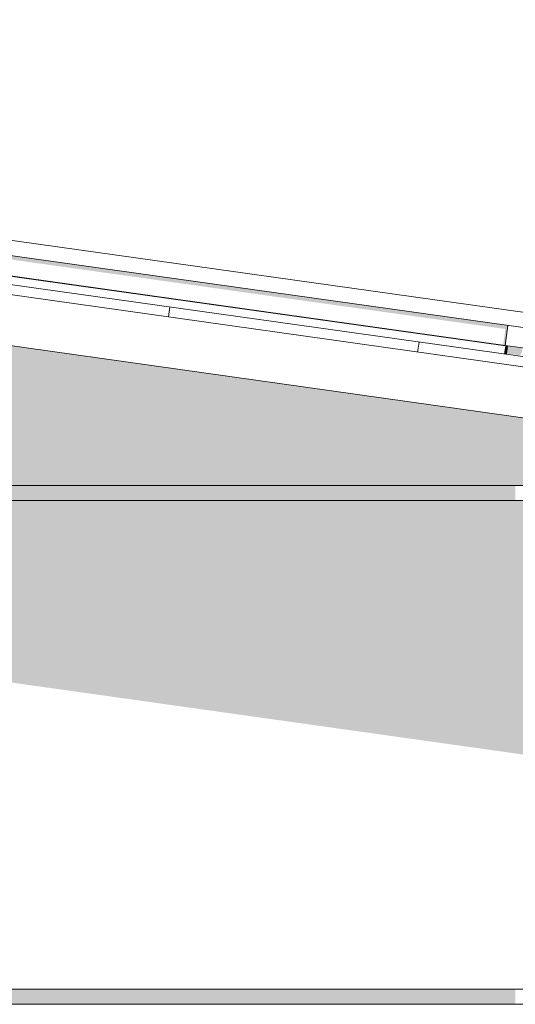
# Model space of a CAD drawing. Header units: metres. Extents: x -52 to 321, y -8 to 26.
# Tile 211 of 256: x 308.151 to 309.136, y 5.332 to 7.287. Entities that reach past the tile are written whole.
import ezdxf

# ---------------------------------------------------------------- set-up
doc = ezdxf.new("R2010")
doc.units = ezdxf.units.M
doc.header["$MEASUREMENT"] = 0
for name, color, linetype in [('30 Dachaufbau', 7, 'Continuous'), ('50 Sanitäreinrichtung', 7, 'Continuous'), ('70 PV-Anlage', 7, 'Continuous'), ('94 Genehmigungsplanung Bemaßung', 7, 'Continuous')]:
    doc.layers.add(name, color=color, linetype=linetype)
doc.styles.add('ERSTELLTER_STIL_2', font='arial.ttf')
doc.dimstyles.new('ERSTELLTER_STIL__1', dxfattribs={"dimtxt": 0.25, "dimasz": 0.19, "dimexe": 0.18, "dimexo": 0.1, "dimgap": 0, "dimtad": 1, "dimtih": 1, "dimtoh": 1, "dimzin": 0, "dimdsep": 46, "dimtxsty": 'ERSTELLTER_STIL_2', "dimblk": 'ARROWHEAD_6', "dimblk1": 'ARROWHEAD_6', "dimblk2": 'ARROWHEAD_6', "dimcen": 0.09, "dimclrd": 7, "dimclre": 7, "dimclrt": 7, "dimazin": 0, "dimtfac": 1, "dimtdec": 4, "dimtmove": 0, "dimatfit": 3, "dimfxl": 1, "dimtolj": 1, "dimtzin": 0, "dimarcsym": 0})

# ---------------------------------------------------------------- blocks, each defined once
blk = doc.blocks.new('*X32', base_point=(33626.1154, -0.0027))
at = {"layer": '30 Dachaufbau', "color": 7, "linetype": 'Continuous', "lineweight": 13}
for p, q in [((308.4468, 6.6966), (308.4496, 6.7164)), ((308.4468, 6.6966), (308.4496, 6.7164)), ((308.9419, 6.627), (308.9447, 6.6468)), ((308.9419, 6.627), (308.9447, 6.6468))]:
    blk.add_line(p, q, dxfattribs=at)
blk = doc.blocks.new('*D55', base_point=(33626.1154, -0.0027))
at = {"layer": '94 Genehmigungsplanung Bemaßung', "color": 7, "linetype": 'Continuous', "lineweight": 13}
for p, q in [((297.0161, 9.1905), (297.0161, 9.5655)), ((312.8361, 9.1905), (312.8361, 9.5655)), ((297.1161, 9.478), (296.9161, 9.278)), ((312.7361, 9.278), (312.9361, 9.478)), ((296.8661, 9.378), (297.0161, 9.378)), ((297.0161, 9.378), (312.8361, 9.378)), ((312.8361, 9.378), (312.9861, 9.378))]:
    blk.add_line(p, q, dxfattribs=at)
at = {"layer": '94 Genehmigungsplanung Bemaßung', "color": 7, "lineweight": 13, "insert": (304.4971, 9.428), "char_height": 0.25, "attachment_point": 7, "style": 'ERSTELLTER_STIL_2'}
blk.add_mtext('\\A1;{\\pql;\\fArial|b0|i0|c0|p0;\\W1.000000;15,82}', dxfattribs=at)
blk = doc.blocks.new('ARROWHEAD_6')
at = {"color": 0, "linetype": 'Continuous', "lineweight": 0}
for p, q in [((-0.5, -0.5), (0.5, 0.5)), ((0, 0), (-1, 0))]:
    blk.add_line(p, q, dxfattribs=at)

msp = doc.modelspace()

# ---------------------------------------------------------------- hatches: boundary and pattern name
at = {"layer": '50 Sanitäreinrichtung', "linetype": 'Continuous', "lineweight": 0, "true_color": 0x000000}
for points in [[(309.1611, 6.4952), (307.1911, 6.7721), (307.1911, 6.3623), (309.1611, 6.3623)], [(309.1361, 6.3623), (307.2161, 6.3623), (307.2161, 6.3323), (309.1361, 6.3323)], [(307.1911, 6.3323), (307.1911, 6.1035), (309.1611, 5.8267), (309.1611, 6.3323)], [(307.2161, 5.3323), (309.1361, 5.3323), (309.1361, 5.3623), (307.2161, 5.3623)]]:
    msp.add_hatch(color=18, dxfattribs=at).paths.add_polyline_path(points)
at = {"layer": '70 PV-Anlage', "linetype": 'Continuous', "lineweight": 0, "true_color": 0x000000}
for points in [[(307.5754, 6.8891), (309.1163, 6.6726), (309.1118, 6.6406), (309.1158, 6.64), (309.1213, 6.6796), (307.5765, 6.8967)], [(307.5672, 6.8571), (309.112, 6.64), (309.112, 6.64), (309.0055, 6.655), (307.5673, 6.8571)], [(307.5673, 6.8571), (309.1121, 6.64), (309.1121, 6.64), (308.5107, 6.7246), (307.5674, 6.8571)], [(307.5675, 6.8571), (307.5674, 6.8571), (309.1122, 6.64), (309.1122, 6.64), (309.0055, 6.655), (308.8824, 6.6723)], [(307.5676, 6.8571), (307.5675, 6.8571), (309.1123, 6.64), (309.1123, 6.64), (309.0055, 6.655), (308.5107, 6.7246)], [(307.5677, 6.8571), (307.5676, 6.8571), (309.1124, 6.64), (309.1124, 6.64), (308.5107, 6.7246)], [(307.5678, 6.8571), (307.5677, 6.8571), (309.1125, 6.64), (309.1125, 6.64), (309.0055, 6.6551), (308.8824, 6.6724)], [(307.5679, 6.8571), (307.5678, 6.8571), (309.1126, 6.64), (309.1126, 6.64), (308.5107, 6.7246)], [(307.5679, 6.8571), (309.1127, 6.64), (309.1127, 6.64), (309.0055, 6.6551), (308.5107, 6.7247), (307.568, 6.8571)], [(307.5681, 6.8571), (307.568, 6.8571), (309.1128, 6.64), (309.1129, 6.64), (308.5107, 6.7247)], [(307.5681, 6.8571), (309.113, 6.64), (309.113, 6.64), (308.8824, 6.6724), (307.5682, 6.8571)], [(307.5684, 6.8571), (307.5682, 6.8571), (309.1131, 6.64), (309.1131, 6.64)], [(307.5685, 6.8571), (307.5684, 6.8571), (309.1132, 6.64), (309.1132, 6.64), (308.5107, 6.7247)], [(307.5686, 6.8571), (307.5685, 6.8571), (309.1133, 6.64), (309.1133, 6.64), (309.0055, 6.6552), (308.8824, 6.6725)], [(307.5687, 6.8571), (307.5686, 6.8571), (309.1134, 6.64), (309.1134, 6.64)], [(307.5688, 6.8571), (307.5687, 6.8571), (309.1135, 6.64), (309.1135, 6.64)], [(307.5689, 6.8571), (307.5688, 6.8571), (309.1136, 6.64), (309.1136, 6.64), (308.5107, 6.7248)], [(307.5689, 6.8571), (309.1137, 6.64), (309.1137, 6.64), (309.0055, 6.6552), (307.569, 6.8571)], [(307.5691, 6.8571), (307.569, 6.8571), (309.1138, 6.64), (309.1138, 6.64)], [(307.5691, 6.8571), (309.1139, 6.64), (309.1139, 6.64), (308.5107, 6.7248), (307.5692, 6.8571)], [(307.5692, 6.8571), (309.114, 6.64), (309.114, 6.64), (309.0055, 6.6553), (308.5107, 6.7248), (307.5693, 6.8571)], [(307.5694, 6.8571), (307.5693, 6.8571), (309.1141, 6.64), (309.1141, 6.64), (308.5107, 6.7248)], [(307.5694, 6.8571), (309.1143, 6.64), (309.1143, 6.64), (308.8824, 6.6726), (308.5107, 6.7249), (307.5695, 6.8571)], [(307.5696, 6.8571), (307.5695, 6.8571), (309.1144, 6.64), (309.1144, 6.64), (309.0055, 6.6553)], [(307.5697, 6.8571), (309.1145, 6.64), (309.1145, 6.64), (307.5698, 6.8571)], [(307.5698, 6.8571), (309.1146, 6.64), (309.1146, 6.64), (309.0055, 6.6554), (307.5699, 6.8571)], [(307.57, 6.8571), (307.5699, 6.8571), (309.1147, 6.64), (309.1147, 6.64), (309.0055, 6.6554), (308.8824, 6.6727)], [(307.57, 6.8571), (309.1148, 6.64), (309.1148, 6.64), (309.0055, 6.6554), (308.5107, 6.7249), (307.5701, 6.8571)], [(307.5701, 6.8571), (309.1149, 6.64), (309.1149, 6.64), (309.1143, 6.6401), (307.5702, 6.8571)], [(307.5702, 6.8571), (309.115, 6.64), (309.115, 6.64), (309.0055, 6.6554), (308.8824, 6.6727), (308.5107, 6.725), (307.5703, 6.8571)], [(307.5704, 6.8571), (307.5703, 6.8571), (309.1151, 6.64), (309.1151, 6.64), (309.1143, 6.6402), (308.5107, 6.725)], [(307.5705, 6.8571), (307.5704, 6.8571), (309.1152, 6.64), (309.1152, 6.64), (309.1143, 6.6402)], [(307.5706, 6.8571), (307.5705, 6.8571), (309.1153, 6.64), (309.1153, 6.64), (309.1143, 6.6402)], [(307.5706, 6.8571), (309.1154, 6.64), (309.1154, 6.64), (309.0055, 6.6555), (308.8824, 6.6728), (307.5707, 6.8571)], [(307.5708, 6.8571), (307.5707, 6.8571), (309.1155, 6.64), (309.1156, 6.64), (309.1143, 6.6402), (308.5107, 6.725)], [(307.5709, 6.8571), (307.5708, 6.8571), (309.1157, 6.64), (309.1157, 6.64)], [(309.1121, 6.64), (309.112, 6.64), (309.117, 6.6393), (309.117, 6.6393)], [(309.112, 6.64), (309.1121, 6.64), (309.112, 6.64)], [(309.1121, 6.64), (309.1171, 6.6393), (309.1171, 6.6393), (309.1122, 6.64)], [(309.1121, 6.64), (309.1121, 6.64), (309.1122, 6.64)], [(309.1123, 6.64), (309.1122, 6.64), (309.1173, 6.6393), (309.1173, 6.6393)], [(309.1122, 6.64), (309.1122, 6.64), (309.1123, 6.64)], [(309.1123, 6.64), (309.1174, 6.6393), (309.1174, 6.6393), (309.1124, 6.64)], [(309.1123, 6.64), (309.1123, 6.64), (309.1124, 6.64)], [(309.1124, 6.64), (309.1175, 6.6393), (309.1175, 6.6393), (309.1125, 6.64)], [(309.1124, 6.64), (309.1125, 6.64), (309.1124, 6.64)], [(309.1125, 6.64), (309.1176, 6.6393), (309.1176, 6.6393), (309.1126, 6.64)], [(309.1125, 6.64), (309.1125, 6.64), (309.1126, 6.64)], [(309.1126, 6.64), (309.1177, 6.6393), (309.1177, 6.6393), (309.1127, 6.64)], [(309.1126, 6.64), (309.1126, 6.64), (309.1127, 6.64)], [(309.1128, 6.64), (309.1127, 6.64), (309.1178, 6.6393), (309.1178, 6.6393)], [(309.1127, 6.64), (309.1128, 6.64), (309.1127, 6.64)], [(309.113, 6.64), (309.1128, 6.64), (309.1179, 6.6393), (309.1179, 6.6393)], [(309.1129, 6.64), (309.1128, 6.64), (309.113, 6.64)], [(309.113, 6.64), (309.118, 6.6393), (309.118, 6.6393), (309.1131, 6.64)], [(309.113, 6.64), (309.1131, 6.64), (309.113, 6.64)], [(309.1132, 6.64), (309.1131, 6.64), (309.1181, 6.6393), (309.1181, 6.6393)], [(309.1131, 6.64), (309.1132, 6.64), (309.1131, 6.64)], [(309.1132, 6.64), (309.1182, 6.6393), (309.1182, 6.6393), (309.1133, 6.64)], [(309.1132, 6.64), (309.1132, 6.64), (309.1133, 6.64)], [(309.1134, 6.64), (309.1133, 6.64), (309.1183, 6.6393), (309.1183, 6.6393)], [(309.1133, 6.64), (309.1133, 6.64), (309.1134, 6.64)], [(309.1134, 6.64), (309.1184, 6.6393), (309.1184, 6.6393), (309.1135, 6.64)], [(309.1134, 6.64), (309.1135, 6.64), (309.1134, 6.64)], [(309.1135, 6.64), (309.1185, 6.6393), (309.1185, 6.6393), (309.1136, 6.64)], [(309.1135, 6.64), (309.1135, 6.64), (309.1136, 6.64)], [(309.1136, 6.64), (309.1187, 6.6393), (309.1187, 6.6393), (309.1137, 6.64)], [(309.1136, 6.64), (309.1136, 6.64), (309.1137, 6.64)], [(309.1137, 6.64), (309.1188, 6.6393), (309.1188, 6.6393), (309.1138, 6.64)], [(309.1137, 6.64), (309.1138, 6.64), (309.1137, 6.64)], [(309.1138, 6.64), (309.1189, 6.6393), (309.1189, 6.6393), (309.1139, 6.64)], [(309.1138, 6.64), (309.1138, 6.64), (309.1139, 6.64)], [(309.1139, 6.64), (309.119, 6.6393), (309.119, 6.6393), (309.114, 6.64)], [(309.1139, 6.64), (309.1139, 6.64), (309.114, 6.64)], [(309.1141, 6.64), (309.114, 6.64), (309.1191, 6.6393), (309.1191, 6.6393)], [(309.114, 6.64), (309.114, 6.64), (309.1141, 6.64)], [(309.1142, 6.64), (309.1141, 6.64), (309.1192, 6.6393), (309.1192, 6.6393)], [(309.1141, 6.64), (309.1142, 6.64), (309.1141, 6.64)], [(309.1142, 6.64), (309.1193, 6.6393), (309.1193, 6.6393), (309.1144, 6.64)], [(309.1144, 6.64), (309.1143, 6.64), (309.1143, 6.64)], [(309.1144, 6.64), (309.1194, 6.6393), (309.1194, 6.6393), (309.1145, 6.64)], [(309.1144, 6.64), (309.1144, 6.64), (309.1145, 6.64)], [(309.1145, 6.64), (309.1195, 6.6393), (309.1195, 6.6393), (309.1146, 6.64)], [(309.1145, 6.64), (309.1145, 6.64), (309.1146, 6.64)], [(309.1146, 6.64), (309.1196, 6.6393), (309.1196, 6.6393), (309.1147, 6.64)], [(309.1146, 6.64), (309.1146, 6.64), (309.1147, 6.64)], [(309.1169, 6.6393), (309.1146, 6.6229), (309.1147, 6.6229), (309.117, 6.6393)], [(309.1147, 6.64), (309.1197, 6.6393), (309.1197, 6.6393), (309.1148, 6.64)], [(309.1147, 6.64), (309.1147, 6.64), (309.1148, 6.64)], [(309.1147, 6.6229), (309.1148, 6.6229), (309.1171, 6.6393), (309.117, 6.6393)], [(309.1148, 6.64), (309.1198, 6.6393), (309.1198, 6.6393), (309.1149, 6.64)], [(309.1148, 6.64), (309.1149, 6.64), (309.1148, 6.64)], [(309.1148, 6.6229), (309.1149, 6.6229), (309.1173, 6.6393), (309.1172, 6.6393)], [(309.1149, 6.64), (309.12, 6.6393), (309.12, 6.6393), (309.115, 6.64)], [(309.1149, 6.64), (309.1149, 6.64), (309.115, 6.64)], [(309.1149, 6.6229), (309.115, 6.6229), (309.1174, 6.6393), (309.1173, 6.6393)], [(309.115, 6.64), (309.1201, 6.6393), (309.1201, 6.6393), (309.1151, 6.64)], [(309.115, 6.64), (309.115, 6.64), (309.1151, 6.64)], [(309.1151, 6.64), (309.1202, 6.6393), (309.1202, 6.6393), (309.1152, 6.64)], [(309.1151, 6.64), (309.1151, 6.64), (309.1152, 6.64)], [(309.1151, 6.6229), (309.1152, 6.6228), (309.1175, 6.6393), (309.1174, 6.6393)], [(309.1153, 6.64), (309.1152, 6.64), (309.1203, 6.6393), (309.1203, 6.6393)], [(309.1152, 6.64), (309.1152, 6.64), (309.1153, 6.64), (309.1152, 6.64)], [(309.1152, 6.6228), (309.1153, 6.6228), (309.1176, 6.6393), (309.1175, 6.6393)], [(309.1153, 6.64), (309.1204, 6.6393), (309.1204, 6.6393), (309.1154, 6.64)], [(309.1153, 6.64), (309.1153, 6.64), (309.1154, 6.64)], [(309.1153, 6.6228), (309.1154, 6.6228), (309.1177, 6.6393), (309.1176, 6.6393)], [(309.1155, 6.64), (309.1154, 6.64), (309.1205, 6.6393), (309.1205, 6.6393)], [(309.1154, 6.64), (309.1154, 6.64), (309.1155, 6.64), (309.1155, 6.64)], [(309.1154, 6.6228), (309.1155, 6.6228), (309.1178, 6.6393), (309.1177, 6.6393)], [(309.1155, 6.64), (309.1206, 6.6393), (309.1206, 6.6393), (309.1157, 6.64)], [(309.1155, 6.64), (309.1157, 6.64), (309.1156, 6.64), (309.1156, 6.64), (309.1156, 6.64)], [(309.1155, 6.6228), (309.1156, 6.6228), (309.1179, 6.6393), (309.1178, 6.6393)], [(309.1156, 6.6228), (309.1157, 6.6228), (309.118, 6.6393), (309.1179, 6.6393)], [(309.1158, 6.64), (309.1157, 6.64), (309.1207, 6.6393), (309.1207, 6.6393)], [(309.1157, 6.64), (309.1157, 6.64), (309.1158, 6.64)], [(309.1157, 6.6228), (309.1158, 6.6228), (309.1181, 6.6393), (309.118, 6.6393)], [(309.1158, 6.6228), (309.1159, 6.6227), (309.1182, 6.6393), (309.1181, 6.6393)], [(309.1159, 6.6227), (309.116, 6.6227), (309.1183, 6.6393), (309.1182, 6.6393)], [(309.116, 6.6227), (309.1161, 6.6227), (309.1184, 6.6393), (309.1183, 6.6393)], [(309.1161, 6.6227), (309.1162, 6.6227), (309.1185, 6.6393), (309.1184, 6.6393)], [(309.1162, 6.6227), (309.1163, 6.6227), (309.1187, 6.6393), (309.1186, 6.6393)], [(309.1163, 6.6227), (309.1164, 6.6227), (309.1188, 6.6393), (309.1187, 6.6393)], [(309.1164, 6.6227), (309.1165, 6.6227), (309.1189, 6.6393), (309.1188, 6.6393)], [(309.1165, 6.6226), (309.1166, 6.6226), (309.119, 6.6393), (309.1189, 6.6393)], [(309.1166, 6.6226), (309.1167, 6.6226), (309.1191, 6.6393), (309.119, 6.6393)], [(309.1167, 6.6226), (309.1168, 6.6226), (309.1192, 6.6393), (309.1191, 6.6393)], [(309.1169, 6.6226), (309.117, 6.6226), (309.1193, 6.6393), (309.1192, 6.6393)], [(309.117, 6.6226), (309.1171, 6.6226), (309.1194, 6.6393), (309.1193, 6.6393)], [(309.1171, 6.6226), (309.1172, 6.6226), (309.1195, 6.6393), (309.1194, 6.6393)], [(309.1172, 6.6226), (309.1173, 6.6225), (309.1196, 6.6393), (309.1195, 6.6393)], [(309.1173, 6.6225), (309.1174, 6.6225), (309.1197, 6.6393), (309.1196, 6.6393)], [(309.1174, 6.6225), (309.1175, 6.6225), (309.1198, 6.6393), (309.1197, 6.6393)], [(309.1175, 6.6225), (309.1176, 6.6225), (309.12, 6.6393), (309.1199, 6.6393)], [(309.1176, 6.6225), (309.1177, 6.6225), (309.1201, 6.6393), (309.12, 6.6393)], [(309.1177, 6.6225), (309.1178, 6.6225), (309.1202, 6.6393), (309.1201, 6.6393)], [(309.1178, 6.6225), (309.1179, 6.6225), (309.1203, 6.6393), (309.1202, 6.6393)], [(309.1179, 6.6225), (309.118, 6.6224), (309.1204, 6.6393), (309.1203, 6.6393)], [(309.118, 6.6224), (309.1181, 6.6224), (309.1205, 6.6393), (309.1204, 6.6393)], [(309.1181, 6.6224), (309.1182, 6.6224), (309.1206, 6.6393), (309.1205, 6.6393)], [(309.1182, 6.6224), (309.1183, 6.6224), (309.1207, 6.6393), (309.1206, 6.6393)], [(309.1186, 6.6241), (309.1454, 6.6203), (309.1491, 6.6255), (309.1504, 6.6351), (309.1207, 6.6393)]]:
    msp.add_hatch(color=18, dxfattribs=at).paths.add_polyline_path(points)

# ---------------------------------------------------------------- linework, layer by layer
at = {"layer": '30 Dachaufbau', "color": 7, "linetype": 'Continuous', "lineweight": 13}
for p, q in [((304.9261, 7.2116), (313.4009, 6.0205)), ((313.3982, 6.0007), (304.9261, 7.1914)), ((313.3842, 5.9017), (304.9261, 7.0904))]:
    msp.add_line(p, q, dxfattribs=at)
at = {"layer": '50 Sanitäreinrichtung', "color": 251, "linetype": 'Continuous', "lineweight": 18, "true_color": 0x5f5f5f}
for p, q in [((309.1611, 6.3623), (307.1911, 6.3623)), ((309.1611, 6.3323), (307.1911, 6.3323)), ((309.1611, 5.3623), (307.1911, 5.3623)), ((309.1611, 5.3323), (307.1911, 5.3323))]:
    msp.add_line(p, q, dxfattribs=at)
at = {"layer": '70 PV-Anlage', "color": 7, "linetype": 'Continuous', "lineweight": 13}
for p, q in [((307.4653, 6.9427), (309.1651, 6.7038)), ((307.4611, 6.913), (309.1609, 6.6741)), ((307.5672, 6.8571), (309.112, 6.64)), ((307.5673, 6.8571), (309.1121, 6.64)), ((307.5674, 6.8571), (309.1122, 6.64)), ((307.5675, 6.8571), (309.1123, 6.64)), ((307.5676, 6.8571), (309.1124, 6.64)), ((307.5677, 6.8571), (309.1125, 6.64)), ((307.5678, 6.8571), (309.1126, 6.64)), ((307.5679, 6.8571), (309.1127, 6.64)), ((307.568, 6.8571), (309.1128, 6.64)), ((307.5681, 6.8571), (309.113, 6.64)), ((307.5682, 6.8571), (309.1131, 6.64)), ((307.5684, 6.8571), (309.1132, 6.64)), ((307.5685, 6.8571), (309.1133, 6.64)), ((307.5686, 6.8571), (309.1134, 6.64)), ((307.5687, 6.8571), (309.1135, 6.64)), ((307.5688, 6.8571), (309.1136, 6.64)), ((307.5689, 6.8571), (309.1137, 6.64)), ((307.569, 6.8571), (309.1138, 6.64)), ((307.5691, 6.8571), (309.1139, 6.64)), ((307.5692, 6.8571), (309.114, 6.64)), ((307.5693, 6.8571), (309.1141, 6.64)), ((307.5694, 6.8571), (309.1143, 6.64)), ((307.5695, 6.8571), (309.1144, 6.64)), ((307.5697, 6.8571), (309.1145, 6.64)), ((307.5698, 6.8571), (309.1146, 6.64)), ((307.5699, 6.8571), (309.1147, 6.64)), ((307.57, 6.8571), (309.1148, 6.64)), ((307.5701, 6.8571), (309.1149, 6.64)), ((307.5702, 6.8571), (309.115, 6.64)), ((307.5703, 6.8571), (309.1151, 6.64)), ((307.5704, 6.8571), (309.1152, 6.64)), ((307.5705, 6.8571), (309.1153, 6.64)), ((307.5706, 6.8571), (309.1154, 6.64)), ((307.5707, 6.8571), (309.1155, 6.64)), ((307.5708, 6.8571), (309.1157, 6.64)), ((307.5709, 6.8571), (309.1158, 6.64)), ((309.1158, 6.64), (309.1213, 6.6796)), ((309.1169, 6.6393), (309.112, 6.64)), ((309.112, 6.64), (309.1121, 6.64)), ((309.117, 6.6393), (309.1121, 6.64)), ((309.1121, 6.64), (309.1122, 6.64)), ((309.1171, 6.6393), (309.1122, 6.64)), ((309.1122, 6.64), (309.1123, 6.64)), ((309.1173, 6.6393), (309.1123, 6.64)), ((309.1123, 6.64), (309.1124, 6.64)), ((309.1174, 6.6393), (309.1124, 6.64)), ((309.1124, 6.64), (309.1125, 6.64)), ((309.1175, 6.6393), (309.1125, 6.64)), ((309.1125, 6.64), (309.1126, 6.64)), ((309.1176, 6.6393), (309.1126, 6.64)), ((309.1126, 6.64), (309.1127, 6.64)), ((309.1177, 6.6393), (309.1127, 6.64)), ((309.1127, 6.64), (309.1128, 6.64)), ((309.1178, 6.6393), (309.1128, 6.64)), ((309.1128, 6.64), (309.113, 6.64)), ((309.1179, 6.6393), (309.113, 6.64)), ((309.113, 6.64), (309.1131, 6.64)), ((309.118, 6.6393), (309.1131, 6.64)), ((309.1131, 6.64), (309.1132, 6.64)), ((309.1181, 6.6393), (309.1132, 6.64)), ((309.1132, 6.64), (309.1133, 6.64)), ((309.1182, 6.6393), (309.1133, 6.64)), ((309.1133, 6.64), (309.1134, 6.64)), ((309.1183, 6.6393), (309.1134, 6.64)), ((309.1134, 6.64), (309.1135, 6.64)), ((309.1184, 6.6393), (309.1135, 6.64)), ((309.1135, 6.64), (309.1136, 6.64)), ((309.1186, 6.6393), (309.1136, 6.64)), ((309.1136, 6.64), (309.1137, 6.64)), ((309.1187, 6.6393), (309.1137, 6.64)), ((309.1137, 6.64), (309.1138, 6.64)), ((309.1188, 6.6393), (309.1138, 6.64)), ((309.1138, 6.64), (309.1139, 6.64)), ((309.1189, 6.6393), (309.1139, 6.64)), ((309.1139, 6.64), (309.114, 6.64)), ((309.119, 6.6393), (309.114, 6.64)), ((309.114, 6.64), (309.1141, 6.64)), ((309.1191, 6.6393), (309.1141, 6.64)), ((309.1141, 6.64), (309.1142, 6.64)), ((309.1142, 6.64), (309.1144, 6.64)), ((309.1192, 6.6393), (309.1143, 6.64)), ((309.1193, 6.6393), (309.1144, 6.64)), ((309.1144, 6.64), (309.1145, 6.64)), ((309.1194, 6.6393), (309.1145, 6.64)), ((309.1145, 6.64), (309.1146, 6.64)), ((309.1195, 6.6393), (309.1146, 6.64)), ((309.1146, 6.64), (309.1147, 6.64)), ((309.1146, 6.6229), (309.1169, 6.6393)), ((309.1196, 6.6393), (309.1147, 6.64)), ((309.1147, 6.64), (309.1148, 6.64)), ((309.1147, 6.6229), (309.117, 6.6393)), ((309.1197, 6.6393), (309.1148, 6.64)), ((309.1148, 6.64), (309.1149, 6.64)), ((309.1148, 6.6229), (309.1172, 6.6393)), ((309.1198, 6.6393), (309.1149, 6.64)), ((309.1149, 6.64), (309.115, 6.64)), ((309.1149, 6.6229), (309.1173, 6.6393)), ((309.12, 6.6393), (309.115, 6.64)), ((309.115, 6.64), (309.1151, 6.64)), ((309.1201, 6.6393), (309.1151, 6.64)), ((309.1151, 6.64), (309.1152, 6.64)), ((309.1151, 6.6229), (309.1174, 6.6393)), ((309.1202, 6.6393), (309.1152, 6.64)), ((309.1152, 6.64), (309.1153, 6.64)), ((309.1152, 6.6228), (309.1175, 6.6393)), ((309.1203, 6.6393), (309.1153, 6.64)), ((309.1153, 6.64), (309.1154, 6.64)), ((309.1153, 6.6228), (309.1176, 6.6393)), ((309.1204, 6.6393), (309.1154, 6.64)), ((309.1154, 6.64), (309.1155, 6.64)), ((309.1154, 6.6228), (309.1177, 6.6393)), ((309.1205, 6.6393), (309.1155, 6.64)), ((309.1155, 6.64), (309.1157, 6.64)), ((309.1155, 6.6228), (309.1178, 6.6393)), ((309.1156, 6.6228), (309.1179, 6.6393)), ((309.1206, 6.6393), (309.1157, 6.64)), ((309.1157, 6.64), (309.1158, 6.64)), ((309.1157, 6.6228), (309.118, 6.6393)), ((309.1158, 6.64), (309.1554, 6.6345)), ((309.1158, 6.6228), (309.1181, 6.6393)), ((309.1159, 6.6227), (309.1182, 6.6393)), ((309.116, 6.6227), (309.1183, 6.6393)), ((309.1161, 6.6227), (309.1184, 6.6393)), ((309.1162, 6.6227), (309.1186, 6.6393)), ((309.1163, 6.6227), (309.1187, 6.6393)), ((309.1164, 6.6227), (309.1188, 6.6393)), ((309.1165, 6.6226), (309.1189, 6.6393)), ((309.1166, 6.6226), (309.119, 6.6393)), ((309.1167, 6.6226), (309.1191, 6.6393)), ((309.1169, 6.6393), (309.117, 6.6393)), ((309.1169, 6.6226), (309.1192, 6.6393)), ((309.117, 6.6393), (309.1171, 6.6393)), ((309.117, 6.6226), (309.1193, 6.6393)), ((309.1171, 6.6226), (309.1194, 6.6393)), ((309.1172, 6.6393), (309.1173, 6.6393)), ((309.1172, 6.6226), (309.1195, 6.6393)), ((309.1173, 6.6393), (309.1174, 6.6393)), ((309.1173, 6.6225), (309.1196, 6.6393)), ((309.1174, 6.6393), (309.1175, 6.6393)), ((309.1174, 6.6225), (309.1197, 6.6393)), ((309.1175, 6.6393), (309.1176, 6.6393)), ((309.1175, 6.6225), (309.1199, 6.6393)), ((309.1176, 6.6393), (309.1177, 6.6393)), ((309.1176, 6.6225), (309.12, 6.6393)), ((309.1177, 6.6393), (309.1178, 6.6393)), ((309.1177, 6.6225), (309.1201, 6.6393)), ((309.1178, 6.6393), (309.1179, 6.6393)), ((309.1178, 6.6225), (309.1202, 6.6393)), ((309.1179, 6.6393), (309.118, 6.6393)), ((309.1179, 6.6225), (309.1203, 6.6393)), ((309.118, 6.6393), (309.1181, 6.6393)), ((309.118, 6.6224), (309.1204, 6.6393)), ((309.1181, 6.6393), (309.1182, 6.6393)), ((309.1181, 6.6224), (309.1205, 6.6393)), ((309.1182, 6.6393), (309.1183, 6.6393)), ((309.1182, 6.6224), (309.1206, 6.6393)), ((309.1183, 6.6393), (309.1184, 6.6393)), ((309.1183, 6.6224), (309.1207, 6.6393)), ((309.1184, 6.6393), (309.1185, 6.6393)), ((309.1186, 6.6393), (309.1187, 6.6393)), ((309.1187, 6.6393), (309.1188, 6.6393)), ((309.1188, 6.6393), (309.1189, 6.6393)), ((309.1189, 6.6393), (309.119, 6.6393)), ((309.119, 6.6393), (309.1191, 6.6393)), ((309.1191, 6.6393), (309.1192, 6.6393)), ((309.1192, 6.6393), (309.1193, 6.6393)), ((309.1193, 6.6393), (309.1194, 6.6393)), ((309.1194, 6.6393), (309.1195, 6.6393)), ((309.1195, 6.6393), (309.1196, 6.6393)), ((309.1196, 6.6393), (309.1197, 6.6393)), ((309.1197, 6.6393), (309.1198, 6.6393)), ((309.1199, 6.6393), (309.12, 6.6393)), ((309.12, 6.6393), (309.1201, 6.6393)), ((309.1201, 6.6393), (309.1202, 6.6393)), ((309.1202, 6.6393), (309.1203, 6.6393)), ((309.1203, 6.6393), (309.1204, 6.6393)), ((309.1204, 6.6393), (309.1205, 6.6393)), ((309.1205, 6.6393), (309.1206, 6.6393)), ((309.1206, 6.6393), (309.1207, 6.6393))]:
    msp.add_line(p, q, dxfattribs=at)

# ---------------------------------------------------------------- block references
at = {"layer": '30 Dachaufbau', "lineweight": 0}
msp.add_blockref('*X32', (33626.1154, -0.0027), dxfattribs=at)

# ---------------------------------------------------------------- dimensions: what is measured, and where the dimension line sits
at = {"layer": '94 Genehmigungsplanung Bemaßung', "color": 7, "linetype": 'Continuous', "lineweight": 13}
dim = msp.add_linear_dim(base=(312.8361, 9.378), p1=(297.0161, 3.3473), p2=(312.8361, 3.3473), dimstyle='ERSTELLTER_STIL__1', dxfattribs=at)
dim.commit()
dim.dimension.update_dxf_attribs({"geometry": '*D55', "text_midpoint": (304.9158, 9.553), "dimtype": 160})

doc.saveas('drawing.dxf')
